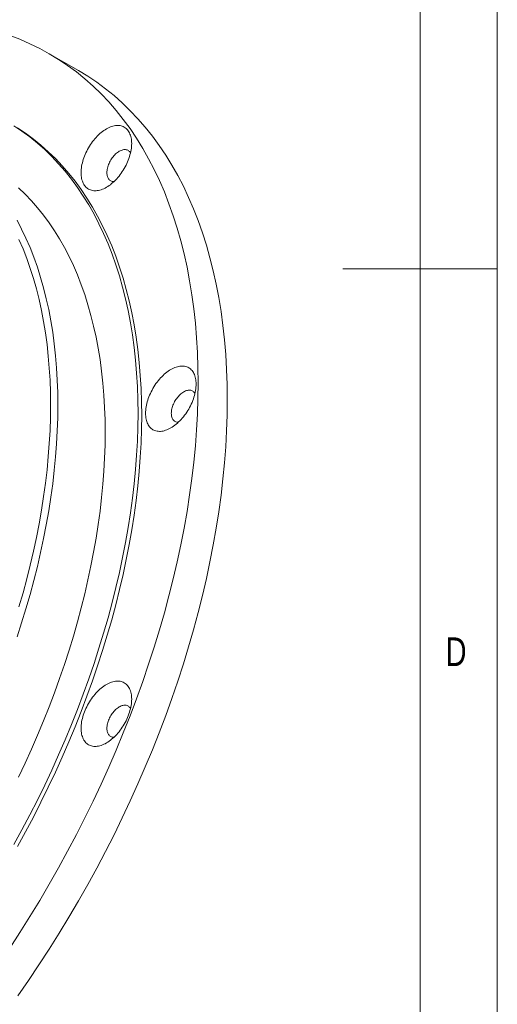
# Model space of a CAD drawing. Header units: millimetres. Extents: x 5 to 415, y 5 to 292.
# Tile 254 of 256: x 384 to 415, y 101 to 165. Entities that reach past the tile are written whole.
import ezdxf

# ---------------------------------------------------------------- set-up
doc = ezdxf.new("R2010")
doc.units = ezdxf.units.MM
doc.styles.add('SLDTEXTSTYLE0', font='TXT', dxfattribs={"width": 0.75})

msp = doc.modelspace()

# ---------------------------------------------------------------- linework, layer by layer
at = {"color": 7, "linetype": 'Continuous', "lineweight": 0}
for p, q in [((415, 5), (415, 292)), ((410, 287), (410, 60.25)), ((415, 148.5), (405, 148.5))]:
    msp.add_line(p, q, dxfattribs=at)
at = {"color": 7, "linetype": 'Continuous', "lineweight": 15}
msp.add_line((387.89829, 161.32195), (386.01267, 162.41049), dxfattribs=at)
at = {"color": 7, "linetype": 'Continuous', "lineweight": 15, "flags": 128}
for points in [[(383.4569, 163.59223), (384.11871, 163.33868), (384.76588, 163.05689), (385.39798, 162.74706), (386.01456, 162.4094), (386.6152, 162.04414), (387.1995, 161.65153), (387.76706, 161.23185), (388.31748, 160.78537), (388.85038, 160.3124), (389.36541, 159.81327), (389.86221, 159.28832), (390.34044, 158.73792), (390.79976, 158.16242), (391.23988, 157.56225), (391.66047, 156.93779), (392.06127, 156.28948), (392.44198, 155.61777), (392.80236, 154.92312), (393.14215, 154.20599), (393.46112, 153.46689), (393.75905, 152.70632), (394.03574, 151.9248), (394.291, 151.12287), (394.52465, 150.30107), (394.73653, 149.45997), (394.92651, 148.60015), (395.09444, 147.72219), (395.24021, 146.8267), (395.36373, 145.91429), (395.4649, 144.98558), (395.54366, 144.04122), (395.59996, 143.08185), (395.63375, 142.10812), (395.64502, 141.12071), (395.63375, 140.12029), (395.59996, 139.10754), (395.54366, 138.08317), (395.4649, 137.04787), (395.36373, 136.00235), (395.24021, 134.94733), (395.09444, 133.88353), (394.92651, 132.81169), (394.73653, 131.73253), (394.52465, 130.64679), (394.291, 129.55523), (394.03574, 128.45858), (393.75905, 127.3576), (393.46112, 126.25304), (393.14215, 125.14566), (392.80236, 124.03623), (392.44198, 122.92549), (392.06127, 121.81422), (391.66047, 120.70317), (391.23988, 119.5931), (390.79976, 118.48477), (390.34044, 117.37896), (389.86221, 116.2764), (389.36541, 115.17786), (388.85038, 114.08409), (388.31748, 112.99585), (387.76706, 111.91387), (387.1995, 110.8389), (386.6152, 109.77167), (386.01456, 108.71292), (385.39798, 107.66337), (384.76588, 106.62374), (384.11871, 105.59474), (383.4569, 104.57709)], [(387.89829, 161.32195), (387.90018, 161.32086), (388.50082, 160.9556), (389.08512, 160.56299), (389.65268, 160.1433), (390.2031, 159.69682), (390.736, 159.22386), (391.25103, 158.72473), (391.74783, 158.19978), (392.22605, 157.64937), (392.68538, 157.07388), (393.12549, 156.4737), (393.54609, 155.84924), (393.94688, 155.20094), (394.3276, 154.52923), (394.68797, 153.83457), (395.02776, 153.11745), (395.34673, 152.37835), (395.64467, 151.61778), (395.92136, 150.83626), (396.17661, 150.03432), (396.41027, 149.21252), (396.62215, 148.37143), (396.81212, 147.5116), (396.98005, 146.63365), (397.12583, 145.73815), (397.24934, 144.82574), (397.35052, 143.89704), (397.42928, 142.95268), (397.48558, 141.9933), (397.51937, 141.01958), (397.53064, 140.03216), (397.51937, 139.03174), (397.48558, 138.019), (397.42928, 136.99463), (397.35052, 135.95933), (397.24934, 134.91381), (397.12583, 133.85879), (396.98005, 132.79499), (396.81212, 131.72314), (396.62215, 130.64398), (396.41027, 129.55825), (396.17661, 128.46668), (395.92136, 127.37003), (395.64467, 126.26905), (395.34673, 125.1645), (395.02776, 124.05712), (394.68797, 122.94768), (394.3276, 121.83695), (393.94688, 120.72567), (393.54609, 119.61462), (393.12549, 118.50455), (392.68538, 117.39623), (392.22605, 116.29041), (391.74783, 115.18786), (391.25103, 114.08932), (390.736, 112.99555), (390.2031, 111.9073), (389.65268, 110.82532), (389.08512, 109.75035), (388.50082, 108.68312), (387.90018, 107.62437), (387.28359, 106.57482), (386.6515, 105.5352), (386.00433, 104.5062), (385.34252, 103.48854), (384.66653, 102.48292), (383.97683, 101.49003)], [(383.72943, 157.74633), (384.24881, 157.39734), (384.7533, 157.02429), (385.24256, 156.62742), (385.71626, 156.207), (386.17406, 155.76333), (386.61566, 155.29671), (387.04075, 154.80746), (387.44904, 154.29591), (387.84025, 153.76242), (388.21411, 153.20735), (388.57037, 152.63108), (388.90879, 152.034), (389.22912, 151.41653), (389.53116, 150.77909), (389.81468, 150.12211), (390.07951, 149.44604), (390.32546, 148.75136), (390.55236, 148.03853), (390.76005, 147.30804), (390.94839, 146.5604), (391.11725, 145.79611), (391.26652, 145.01571), (391.3961, 144.21971), (391.50589, 143.40868), (391.59583, 142.58317), (391.66584, 141.74373), (391.71588, 140.89096), (391.74592, 140.02542), (391.75593, 139.14772), (391.74592, 138.25846), (391.71588, 137.35824), (391.66584, 136.44769), (391.59583, 135.52742), (391.50589, 134.59807), (391.3961, 133.66028), (391.26652, 132.71468), (391.11725, 131.76193), (390.94839, 130.80267), (390.76005, 129.83757), (390.55236, 128.86729), (390.32546, 127.89249), (390.07951, 126.91384), (389.81468, 125.93202), (389.53116, 124.94768), (389.22912, 123.96152), (388.90879, 122.9742), (388.57037, 121.9864), (388.21411, 120.9988), (387.84025, 120.01207), (387.44904, 119.02689), (387.04075, 118.04394), (386.61566, 117.06389), (386.17406, 116.08741), (385.71626, 115.11518), (385.24256, 114.14785), (384.7533, 113.18609), (384.24881, 112.23056), (383.72943, 111.28191)], [(383.96513, 157.61026), (384.48451, 157.26128), (384.989, 156.88822), (385.47826, 156.49135), (385.95196, 156.07094), (386.40976, 155.62727), (386.85136, 155.16065), (387.27645, 154.67139), (387.68474, 154.15985), (388.07595, 153.62635), (388.44982, 153.07128), (388.80608, 152.49501), (389.14449, 151.89793), (389.46482, 151.28046), (389.76686, 150.64302), (390.05039, 149.98604), (390.31522, 149.30998), (390.56116, 148.61529), (390.78806, 147.90246), (390.99575, 147.17197), (391.18409, 146.42433), (391.35296, 145.66004), (391.50223, 144.87964), (391.6318, 144.08365), (391.7416, 143.27261), (391.83153, 142.4471), (391.90154, 141.60766), (391.95158, 140.75489), (391.98162, 139.88935), (391.99164, 139.01165), (391.98162, 138.12239), (391.95158, 137.22217), (391.90154, 136.31162), (391.83153, 135.39135), (391.7416, 134.462), (391.6318, 133.52421), (391.50223, 132.57861), (391.35296, 131.62586), (391.18409, 130.6666), (390.99575, 129.70151), (390.78806, 128.73122), (390.56116, 127.75643), (390.31522, 126.77778), (390.05039, 125.79595), (389.76686, 124.81162), (389.46482, 123.82545), (389.14449, 122.83813), (388.80608, 121.85033), (388.44982, 120.86273), (388.07595, 119.876), (387.68474, 118.89082), (387.27645, 117.90787), (386.85136, 116.92782), (386.40976, 115.95135), (385.95196, 114.97911), (385.47826, 114.01178), (384.989, 113.05002), (384.48451, 112.09449), (383.96513, 111.14584)], [(391.34472, 156.60209), (391.34248, 156.69966), (391.33576, 156.79437), (391.32458, 156.88596), (391.30897, 156.97419), (391.28898, 157.05881), (391.26466, 157.13959), (391.23607, 157.2163), (391.2033, 157.28875), (391.16643, 157.35673), (391.12557, 157.42005), (391.08082, 157.47853), (391.03231, 157.53203), (390.98018, 157.58039), (390.92456, 157.62348), (390.86561, 157.66119), (390.80349, 157.6934), (390.73837, 157.72003), (390.67043, 157.74101), (390.59985, 157.75628), (390.52683, 157.7658), (390.45157, 157.76954), (390.37427, 157.76749), (390.29515, 157.75966), (390.21443, 157.74607), (390.13231, 157.72675), (390.04904, 157.70177), (389.96484, 157.67118), (389.87993, 157.63507), (389.79455, 157.59355), (389.70894, 157.54671), (389.62333, 157.4947), (389.53796, 157.43766), (389.45305, 157.37573), (389.36885, 157.3091), (389.28557, 157.23794), (389.20346, 157.16245), (389.12274, 157.08284), (389.04361, 156.99932), (388.96632, 156.91212), (388.89106, 156.82149), (388.81804, 156.72766), (388.74746, 156.63091), (388.67952, 156.53148), (388.6144, 156.42966), (388.55228, 156.32573), (388.49333, 156.21996), (388.43771, 156.11266), (388.38558, 156.0041), (388.33707, 155.8946), (388.29232, 155.78445), (388.25146, 155.67395), (388.21459, 155.56341), (388.18182, 155.45312), (388.15323, 155.3434), (388.12891, 155.23454), (388.10892, 155.12684), (388.09331, 155.02059), (388.08213, 154.91609), (388.07541, 154.81362), (388.07317, 154.71347), (388.07541, 154.6159), (388.08213, 154.5212), (388.09331, 154.4296), (388.10892, 154.34137), (388.12891, 154.25675), (388.15323, 154.17598), (388.18182, 154.09926), (388.21459, 154.02681), (388.25146, 153.95884), (388.29232, 153.89552), (388.33707, 153.83703), (388.38558, 153.78353), (388.43771, 153.73517), (388.49333, 153.69208), (388.55228, 153.65438), (388.6144, 153.62216), (388.67952, 153.59553), (388.74746, 153.57455), (388.81804, 153.55928), (388.89106, 153.54976), (388.96632, 153.54602), (389.04361, 153.54807), (389.12274, 153.5559), (389.20346, 153.56949), (389.28557, 153.58881), (389.36885, 153.61379), (389.45305, 153.64438), (389.53796, 153.68049), (389.62333, 153.72202), (389.70894, 153.76885), (389.79455, 153.82086), (389.87993, 153.87791), (389.96484, 153.93983), (390.04904, 154.00646), (390.13231, 154.07762), (390.21443, 154.15311), (390.29515, 154.23272), (390.37427, 154.31624), (390.45157, 154.40344), (390.52683, 154.49408), (390.59985, 154.5879), (390.67043, 154.68466), (390.73837, 154.78408), (390.80349, 154.8859), (390.86561, 154.98983), (390.92456, 155.0956), (390.98018, 155.20291), (391.03231, 155.31146), (391.08082, 155.42096), (391.12557, 155.53111), (391.16643, 155.64161), (391.2033, 155.75216), (391.23607, 155.86244), (391.26466, 155.97216), (391.28898, 156.08103), (391.30897, 156.18873), (391.32458, 156.29497), (391.33576, 156.39947), (391.34248, 156.50194), (391.34472, 156.60209)], [(391.26857, 155.9885), (391.26536, 155.99444), (391.23735, 156.03946), (391.20547, 156.07965), (391.16988, 156.11479), (391.13079, 156.14467), (391.08841, 156.16915), (391.04299, 156.18806), (390.99477, 156.20132), (390.94402, 156.20885), (390.89104, 156.2106), (390.83611, 156.20656), (390.77954, 156.19676), (390.72166, 156.18126), (390.66277, 156.16013), (390.60322, 156.1335), (390.54333, 156.10151), (390.48344, 156.06435), (390.42389, 156.02223), (390.365, 155.97537), (390.30712, 155.92404), (390.25055, 155.86852), (390.19562, 155.80914), (390.14264, 155.74622), (390.09189, 155.6801), (390.04367, 155.61117), (389.99825, 155.53981), (389.95587, 155.46641), (389.91678, 155.39139), (389.88119, 155.31516), (389.84931, 155.23816), (389.8213, 155.16081), (389.79734, 155.08354), (389.77755, 155.00679), (389.76203, 154.93099), (389.75089, 154.85656), (389.74418, 154.78392), (389.74194, 154.71347), (389.74418, 154.64561), (389.75089, 154.58071), (389.76203, 154.51914), (389.77755, 154.46125), (389.79734, 154.40736), (389.8213, 154.35776), (389.84931, 154.31274), (389.88119, 154.27255), (389.91678, 154.23742), (389.95587, 154.20753), (389.99825, 154.18306), (390.04367, 154.16414), (390.09189, 154.15088), (390.14264, 154.14335), (390.19562, 154.1416), (390.20249, 154.1418)], [(384.0333, 153.74422), (384.45788, 153.33275), (384.86742, 152.9), (385.26166, 152.44626), (385.64031, 151.97184), (386.00313, 151.47706), (386.34986, 150.96228), (386.68026, 150.42783), (386.99411, 149.87409), (387.2912, 149.30144), (387.57131, 148.71026), (387.83426, 148.10097), (388.07987, 147.47397), (388.30796, 146.82971), (388.51839, 146.16862), (388.71101, 145.49115), (388.88568, 144.79777), (389.04229, 144.08896), (389.18073, 143.36519), (389.3009, 142.62697), (389.40272, 141.87481), (389.48613, 141.10921), (389.55106, 140.3307), (389.59747, 139.53982), (389.62533, 138.73711), (389.63461, 137.92311), (389.62533, 137.09839), (389.59747, 136.26351), (389.55106, 135.41905), (389.48613, 134.56557), (389.40272, 133.70368), (389.3009, 132.83395), (389.18073, 131.95698), (389.04229, 131.07338), (388.88568, 130.18375), (388.71101, 129.2887), (388.51839, 128.38884), (388.30796, 127.48479), (388.07987, 126.57718), (387.83426, 125.66661), (387.57131, 124.75372), (387.2912, 123.83913), (386.99411, 122.92347), (386.68026, 122.00736), (386.34986, 121.09144), (386.00313, 120.17633), (385.64031, 119.26266), (385.26166, 118.35106), (384.86742, 117.44214), (384.45788, 116.53653), (384.0333, 115.63486)], [(383.92999, 151.64298), (384.22707, 151.07032), (384.50718, 150.47915), (384.77013, 149.86985), (385.01574, 149.24286), (385.24383, 148.59859), (385.45426, 147.9375), (385.64688, 147.26003), (385.82155, 146.56665), (385.97816, 145.85784), (386.1166, 145.13408), (386.23677, 144.39586), (386.33859, 143.64369), (386.422, 142.87809), (386.48693, 142.09958), (386.53334, 141.3087), (386.5612, 140.50599), (386.57049, 139.69199), (386.5612, 138.86727), (386.53334, 138.0324), (386.48693, 137.18793), (386.422, 136.33446), (386.33859, 135.47256), (386.23677, 134.60283), (386.1166, 133.72586), (385.97816, 132.84226), (385.82155, 131.95263), (385.64688, 131.05758), (385.45426, 130.15772), (385.24383, 129.25368), (385.01574, 128.34606), (384.77013, 127.43549), (384.50718, 126.5226), (384.22707, 125.60801), (383.92999, 124.69235)], [(384.05372, 126.63712), (384.31438, 127.54207), (384.55785, 128.44472), (384.78397, 129.34445), (384.99256, 130.24063), (385.18351, 131.13266), (385.35666, 132.01993), (385.51191, 132.90183), (385.64914, 133.77774), (385.76827, 134.64708), (385.8692, 135.50925), (385.95188, 136.36365), (386.01625, 137.2097), (386.06226, 138.04683), (386.08987, 138.87445), (386.09908, 139.69199), (386.08987, 140.49891), (386.06226, 141.29464), (386.01625, 142.07865), (385.95188, 142.85039), (385.8692, 143.60933), (385.76827, 144.35495), (385.64914, 145.08675), (385.51191, 145.80422), (385.35666, 146.50687), (385.18351, 147.19422), (384.99256, 147.8658), (384.78397, 148.52114), (384.55785, 149.15981), (384.31438, 149.78135), (384.05372, 150.38534)], [(395.51303, 141.04451), (395.51079, 141.14208), (395.50407, 141.23678), (395.49289, 141.32838), (395.47728, 141.41661), (395.45729, 141.50123), (395.43297, 141.582), (395.40438, 141.65872), (395.37161, 141.73117), (395.33474, 141.79914), (395.29388, 141.86246), (395.24913, 141.92095), (395.20062, 141.97445), (395.14849, 142.02281), (395.09287, 142.0659), (395.03392, 142.1036), (394.9718, 142.13582), (394.90668, 142.16245), (394.83874, 142.18343), (394.76816, 142.1987), (394.69514, 142.20822), (394.61988, 142.21196), (394.54258, 142.20991), (394.46346, 142.20208), (394.38274, 142.18849), (394.30062, 142.16917), (394.21735, 142.14419), (394.13315, 142.1136), (394.04824, 142.07749), (393.96287, 142.03596), (393.87726, 141.98913), (393.79165, 141.93712), (393.70627, 141.88007), (393.62136, 141.81815), (393.53716, 141.75152), (393.45389, 141.68036), (393.37177, 141.60487), (393.29105, 141.52526), (393.21193, 141.44174), (393.13463, 141.35454), (393.05937, 141.2639), (392.98635, 141.17008), (392.91577, 141.07332), (392.84783, 140.9739), (392.78271, 140.87208), (392.72059, 140.76814), (392.66164, 140.66238), (392.60602, 140.55507), (392.55389, 140.44652), (392.50538, 140.33702), (392.46063, 140.22687), (392.41977, 140.11637), (392.3829, 140.00582), (392.35013, 139.89554), (392.32154, 139.78582), (392.29722, 139.67695), (392.27723, 139.56925), (392.26162, 139.46301), (392.25044, 139.35851), (392.24372, 139.25604), (392.24148, 139.15589), (392.24372, 139.05832), (392.25044, 138.96361), (392.26162, 138.87202), (392.27723, 138.78379), (392.29722, 138.69917), (392.32154, 138.61839), (392.35013, 138.54167), (392.3829, 138.46923), (392.41977, 138.40125), (392.46063, 138.33793), (392.50538, 138.27945), (392.55389, 138.22595), (392.60602, 138.17759), (392.66164, 138.1345), (392.72059, 138.09679), (392.78271, 138.06458), (392.84783, 138.03795), (392.91577, 138.01697), (392.98635, 138.0017), (393.05937, 137.99218), (393.13463, 137.98844), (393.21193, 137.99049), (393.29105, 137.99832), (393.37177, 138.01191), (393.45389, 138.03123), (393.53716, 138.05621), (393.62136, 138.0868), (393.70627, 138.12291), (393.79165, 138.16443), (393.87726, 138.21127), (393.96287, 138.26328), (394.04824, 138.32032), (394.13315, 138.38225), (394.21735, 138.44888), (394.30062, 138.52004), (394.38274, 138.59553), (394.46346, 138.67514), (394.54258, 138.75866), (394.61988, 138.84586), (394.69514, 138.93649), (394.76816, 139.03032), (394.83874, 139.12707), (394.90668, 139.2265), (394.9718, 139.32832), (395.03392, 139.43225), (395.09287, 139.53802), (395.14849, 139.64532), (395.20062, 139.75388), (395.24913, 139.86338), (395.29388, 139.97353), (395.33474, 140.08403), (395.37161, 140.19457), (395.40438, 140.30486), (395.43297, 140.41458), (395.45729, 140.52344), (395.47728, 140.63114), (395.49289, 140.73739), (395.50407, 140.84189), (395.51079, 140.94436), (395.51303, 141.04451)], [(395.43688, 140.43092), (395.43367, 140.43686), (395.40566, 140.48187), (395.37378, 140.52207), (395.33819, 140.5572), (395.2991, 140.58709), (395.25672, 140.61156), (395.2113, 140.63048), (395.16308, 140.64374), (395.11234, 140.65126), (395.05935, 140.65301), (395.00442, 140.64898), (394.94785, 140.63918), (394.88997, 140.62367), (394.83108, 140.60255), (394.77153, 140.57592), (394.71164, 140.54393), (394.65175, 140.50677), (394.5922, 140.46464), (394.53332, 140.41778), (394.47543, 140.36645), (394.41886, 140.31094), (394.36393, 140.25156), (394.31095, 140.18863), (394.2602, 140.12252), (394.21198, 140.05359), (394.16656, 139.98222), (394.12418, 139.90883), (394.08509, 139.8338), (394.0495, 139.75758), (394.01762, 139.68057), (393.98962, 139.60322), (393.96565, 139.52596), (393.94586, 139.44921), (393.93035, 139.37341), (393.9192, 139.29898), (393.91249, 139.22634), (393.91025, 139.15589), (393.91249, 139.08802), (393.9192, 139.02313), (393.93035, 138.96156), (393.94586, 138.90367), (393.96565, 138.84977), (393.98962, 138.80018), (394.01762, 138.75516), (394.0495, 138.71497), (394.08509, 138.67983), (394.12418, 138.64994), (394.16656, 138.62547), (394.21198, 138.60655), (394.2602, 138.5933), (394.31095, 138.58577), (394.36393, 138.58402), (394.3708, 138.58421)], [(391.34472, 120.6743), (391.34248, 120.77186), (391.33576, 120.86657), (391.32458, 120.95817), (391.30897, 121.04639), (391.28898, 121.13101), (391.26466, 121.21179), (391.23607, 121.28851), (391.2033, 121.36096), (391.16643, 121.42893), (391.12557, 121.49225), (391.08082, 121.55074), (391.03231, 121.60424), (390.98018, 121.6526), (390.92456, 121.69569), (390.86561, 121.73339), (390.80349, 121.7656), (390.73837, 121.79224), (390.67043, 121.81322), (390.59985, 121.82849), (390.52683, 121.838), (390.45157, 121.84174), (390.37427, 121.8397), (390.29515, 121.83187), (390.21443, 121.81827), (390.13231, 121.79896), (390.04904, 121.77397), (389.96484, 121.74338), (389.87993, 121.70728), (389.79455, 121.66575), (389.70894, 121.61892), (389.62333, 121.56691), (389.53796, 121.50986), (389.45305, 121.44794), (389.36885, 121.38131), (389.28557, 121.31015), (389.20346, 121.23466), (389.12274, 121.15504), (389.04361, 121.07152), (388.96632, 120.98433), (388.89106, 120.89369), (388.81804, 120.79987), (388.74746, 120.70311), (388.67952, 120.60369), (388.6144, 120.50187), (388.55228, 120.39793), (388.49333, 120.29217), (388.43771, 120.18486), (388.38558, 120.07631), (388.33707, 119.9668), (388.29232, 119.85665), (388.25146, 119.74615), (388.21459, 119.63561), (388.18182, 119.52533), (388.15323, 119.4156), (388.12891, 119.30674), (388.10892, 119.19904), (388.09331, 119.09279), (388.08213, 118.98829), (388.07541, 118.88583), (388.07317, 118.78567), (388.07541, 118.68811), (388.08213, 118.5934), (388.09331, 118.50181), (388.10892, 118.41358), (388.12891, 118.32896), (388.15323, 118.24818), (388.18182, 118.17146), (388.21459, 118.09902), (388.25146, 118.03104), (388.29232, 117.96772), (388.33707, 117.90923), (388.38558, 117.85574), (388.43771, 117.80737), (388.49333, 117.76428), (388.55228, 117.72658), (388.6144, 117.69437), (388.67952, 117.66774), (388.74746, 117.64676), (388.81804, 117.63149), (388.89106, 117.62197), (388.96632, 117.61823), (389.04361, 117.62027), (389.12274, 117.62811), (389.20346, 117.6417), (389.28557, 117.66101), (389.36885, 117.686), (389.45305, 117.71659), (389.53796, 117.75269), (389.62333, 117.79422), (389.70894, 117.84105), (389.79455, 117.89306), (389.87993, 117.95011), (389.96484, 118.01203), (390.04904, 118.07867), (390.13231, 118.14982), (390.21443, 118.22531), (390.29515, 118.30493), (390.37427, 118.38845), (390.45157, 118.47564), (390.52683, 118.56628), (390.59985, 118.6601), (390.67043, 118.75686), (390.73837, 118.85629), (390.80349, 118.9581), (390.86561, 119.06204), (390.92456, 119.1678), (390.98018, 119.27511), (391.03231, 119.38366), (391.08082, 119.49317), (391.12557, 119.60332), (391.16643, 119.71382), (391.2033, 119.82436), (391.23607, 119.93464), (391.26466, 120.04437), (391.28898, 120.15323), (391.30897, 120.26093), (391.32458, 120.36718), (391.33576, 120.47168), (391.34248, 120.57414), (391.34472, 120.6743)], [(391.26857, 120.0607), (391.26536, 120.06664), (391.23735, 120.11166), (391.20547, 120.15185), (391.16988, 120.18699), (391.13079, 120.21688), (391.08841, 120.24135), (391.04299, 120.26027), (390.99477, 120.27353), (390.94402, 120.28105), (390.89104, 120.2828), (390.83611, 120.27877), (390.77954, 120.26897), (390.72166, 120.25346), (390.66277, 120.23233), (390.60322, 120.2057), (390.54333, 120.17372), (390.48344, 120.13656), (390.42389, 120.09443), (390.365, 120.04757), (390.30712, 119.99624), (390.25055, 119.94073), (390.19562, 119.88134), (390.14264, 119.81842), (390.09189, 119.75231), (390.04367, 119.68338), (389.99825, 119.61201), (389.95587, 119.53861), (389.91678, 119.46359), (389.88119, 119.38736), (389.84931, 119.31036), (389.8213, 119.23301), (389.79734, 119.15574), (389.77755, 119.079), (389.76203, 119.0032), (389.75089, 118.92877), (389.74418, 118.85612), (389.74194, 118.78567), (389.74418, 118.71781), (389.75089, 118.65292), (389.76203, 118.59135), (389.77755, 118.53346), (389.79734, 118.47956), (389.8213, 118.42997), (389.84931, 118.38495), (389.88119, 118.34476), (389.91678, 118.30962), (389.95587, 118.27973), (389.99825, 118.25526), (390.04367, 118.23634), (390.09189, 118.22308), (390.14264, 118.21556), (390.19562, 118.21381), (390.20249, 118.214)]]:
    msp.add_lwpolyline(points, dxfattribs=at)

# ---------------------------------------------------------------- texts
at = {"color": 7, "linetype": 'Continuous', "lineweight": 0, "insert": (411.66667, 124.66802), "char_height": 1.85208, "attachment_point": 1, "style": 'SLDTEXTSTYLE0'}
msp.add_mtext('D', dxfattribs=at)

doc.saveas('drawing.dxf')
